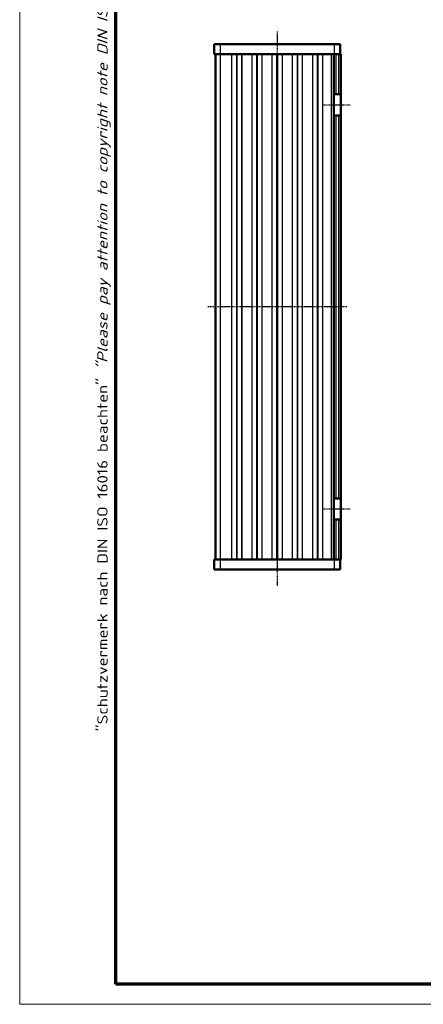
# Model space of a CAD drawing. Header units: millimetres. Extents: x 1 to 419, y 1 to 296.
# Tile 1 of 5: x 1 to 81, y 1 to 196. Entities that reach past the tile are written whole.
import ezdxf

# ---------------------------------------------------------------- set-up
doc = ezdxf.new("R2010")
doc.units = ezdxf.units.MM
doc.linetypes.add('CHAIN', pattern=[0.3543, 0.2362, -0.0295, 0.0591, -0.0295])
doc.linetypes.add('DASH_DOT', pattern=[0.37, 0.24, -0.06, 0.01, -0.06])
doc.layers.get('0').update_dxf_attribs({"lineweight": 25})
for name, color, linetype, lineweight in [('Mittellinie (ISO)', 1, 'DASH_DOT', 25), ('Rahmen (ISO)', 7, 'Continuous', 70), ('Sichtbar (ISO)', 7, 'Continuous', 50), ('Sichtbar schmal (ISO)', 1, 'Continuous', 25)]:
    doc.layers.add(name, color=color, linetype=linetype, lineweight=lineweight)
doc.styles.add('Notiztext (DIN)', font='isocpeur.ttf', dxfattribs={"width": 1.1})

# ---------------------------------------------------------------- blocks, each defined once
blk = doc.blocks.new('Ränder Bopla-A3-Rahmen')
at = {"color": 1, "linetype": 'Continuous', "lineweight": 18}
for p, q in [((1, 1), (1, 296)), ((419, 1), (1, 1))]:
    blk.add_line(p, q, dxfattribs=at)
at = {"color": 3, "linetype": 'Continuous', "lineweight": 70}
for p, q in [((20, 5), (20, 292)), ((415, 5), (20, 5))]:
    blk.add_line(p, q, dxfattribs=at)
at = {"layer": 'Rahmen (ISO)', "color": 1, "insert": (19, 55), "char_height": 2.03, "width": 168.977, "attachment_point": 7, "rotation": 90, "style": 'Notiztext (DIN)'}
blk.add_mtext('\\fISOCPEUR|b0|i0;\\W1.20;\\H2.0300;"Schutzvermerk nach DIN ISO 16016 beachten" \\fISOCPEUR|b0|i1;\\W1.20;\\H2.0300;"Please pay attention to copyright note DIN ISO 16016"', dxfattribs=at)

msp = doc.modelspace()

# ---------------------------------------------------------------- linework, layer by layer
at = {"layer": 'Mittellinie (ISO)', "linetype": 'CHAIN'}
for p, q in [((51.9523334, 193.5142781), (51.9523334, 83.7987798)), ((61.1523334, 179.0142781), (66.5523334, 179.0142781)), ((65.7023334, 139.0142781), (38.2023334, 139.0142781)), ((61.1523334, 99.0142781), (66.5523334, 99.0142781))]:
    msp.add_line(p, q, dxfattribs=at)
at = {"layer": 'Sichtbar (ISO)'}
for p, q in [((39.5023334, 191.0142781), (40.7023334, 191.0142781)), ((39.5023334, 191.0142781), (39.5023334, 189.0142781)), ((63.2023334, 191.0142781), (40.7023334, 191.0142781)), ((63.2023334, 191.0142781), (64.4023334, 191.0142781)), ((64.4023334, 189.0142781), (64.4023334, 191.0142781)), ((40.7023334, 189.0142781), (39.5023334, 189.0142781)), ((39.7523334, 189.0142781), (39.7523334, 89.0142781)), ((40.7023334, 189.0142781), (63.0853461, 189.0142781)), ((51.9523334, 89.0142781), (51.9523334, 189.0142781)), ((51.9523334, 189.0142781), (51.9523334, 89.0142781)), ((63.1523334, 189.0142781), (63.0853461, 189.0142781)), ((63.1523334, 189.0142781), (63.1523334, 181.1142781)), ((63.1523334, 189.0142781), (63.6523334, 189.0142781)), ((64.0523334, 189.0142781), (63.6523334, 189.0142781)), ((64.0523334, 189.0142781), (64.5523334, 189.0142781)), ((64.5523334, 181.1142781), (64.5523334, 189.0142781)), ((63.6523334, 181.1142781), (63.1523334, 181.1142781)), ((63.1523334, 176.9142781), (63.1523334, 181.1142781)), ((63.6523334, 181.1142781), (64.0523334, 181.1142781)), ((64.5523334, 181.1142781), (64.0523334, 181.1142781)), ((64.5523334, 181.1142781), (64.5523334, 176.9142781)), ((63.1523334, 176.9142781), (63.6523334, 176.9142781)), ((63.1523334, 176.9142781), (63.1523334, 101.1142781)), ((64.0523334, 176.9142781), (63.6523334, 176.9142781)), ((64.0523334, 176.9142781), (64.5523334, 176.9142781)), ((64.5523334, 101.1142781), (64.5523334, 176.9142781)), ((63.6523334, 101.1142781), (63.1523334, 101.1142781)), ((63.1523334, 96.9142781), (63.1523334, 101.1142781)), ((63.6523334, 101.1142781), (64.0523334, 101.1142781)), ((64.5523334, 101.1142781), (64.0523334, 101.1142781)), ((64.5523334, 101.1142781), (64.5523334, 96.9142781)), ((63.1523334, 96.9142781), (63.6523334, 96.9142781)), ((63.1523334, 96.9142781), (63.1523334, 89.0142781)), ((64.0523334, 96.9142781), (63.6523334, 96.9142781)), ((64.0523334, 96.9142781), (64.5523334, 96.9142781)), ((64.5523334, 89.0142781), (64.5523334, 96.9142781)), ((39.5023334, 89.0142781), (40.7023334, 89.0142781)), ((39.5023334, 89.0142781), (39.5023334, 87.0142781)), ((63.0853461, 89.0142781), (40.7023334, 89.0142781)), ((63.0853461, 89.0142781), (63.1523334, 89.0142781)), ((63.6523334, 89.0142781), (63.1523334, 89.0142781)), ((64.0523334, 89.0142781), (63.6523334, 89.0142781)), ((64.5523334, 89.0142781), (64.0523334, 89.0142781)), ((64.4023334, 87.0142781), (64.4023334, 89.0142781)), ((40.7023334, 87.0142781), (39.5023334, 87.0142781)), ((40.7023334, 87.0142781), (63.2023334, 87.0142781)), ((64.4023334, 87.0142781), (63.2023334, 87.0142781))]:
    msp.add_line(p, q, dxfattribs=at)
at = {"layer": 'Sichtbar schmal (ISO)'}
for p, q in [((40.7023334, 189.0142781), (40.7023334, 191.0142781)), ((63.2023334, 191.0142781), (63.2023334, 189.0142781)), ((40.7523334, 89.0142781), (40.7523334, 189.0142781)), ((42.9134573, 189.0142781), (42.9134573, 89.0142781)), ((42.9883786, 89.0142781), (42.9883786, 189.0142781)), ((43.8774121, 189.0142781), (43.8774121, 89.0142781)), ((44.0272547, 89.0142781), (44.0272547, 189.0142781)), ((44.9162881, 189.0142781), (44.9162881, 89.0142781)), ((44.9912094, 89.0142781), (44.9912094, 189.0142781)), ((46.9134573, 189.0142781), (46.9134573, 89.0142781)), ((46.9883786, 89.0142781), (46.9883786, 189.0142781)), ((47.8774121, 189.0142781), (47.8774121, 89.0142781)), ((48.0272547, 89.0142781), (48.0272547, 189.0142781)), ((48.9162881, 189.0142781), (48.9162881, 89.0142781)), ((48.9912094, 89.0142781), (48.9912094, 189.0142781)), ((50.9134573, 189.0142781), (50.9134573, 89.0142781)), ((50.9883786, 89.0142781), (50.9883786, 189.0142781)), ((51.8272547, 189.0142781), (51.8272547, 89.0142781)), ((52.0774121, 89.0142781), (52.0774121, 189.0142781)), ((52.9162881, 189.0142781), (52.9162881, 89.0142781)), ((52.9912094, 89.0142781), (52.9912094, 189.0142781)), ((54.9134573, 189.0142781), (54.9134573, 89.0142781)), ((54.9883786, 89.0142781), (54.9883786, 189.0142781)), ((55.8774121, 189.0142781), (55.8774121, 89.0142781)), ((56.0272547, 89.0142781), (56.0272547, 189.0142781)), ((56.9162881, 189.0142781), (56.9162881, 89.0142781)), ((56.9912094, 89.0142781), (56.9912094, 189.0142781)), ((58.9134573, 189.0142781), (58.9134573, 89.0142781)), ((58.9883786, 89.0142781), (58.9883786, 189.0142781)), ((59.8774121, 189.0142781), (59.8774121, 89.0142781)), ((60.0272547, 89.0142781), (60.0272547, 189.0142781)), ((60.9162881, 189.0142781), (60.9162881, 89.0142781)), ((60.9912094, 89.0142781), (60.9912094, 189.0142781)), ((62.6523334, 189.0142781), (62.6523334, 89.0142781)), ((63.6523334, 181.1142781), (63.6523334, 189.0142781)), ((64.0523334, 189.0142781), (64.0523334, 181.1142781)), ((63.6523334, 101.1142781), (63.6523334, 176.9142781)), ((64.0523334, 176.9142781), (64.0523334, 101.1142781)), ((63.6523334, 89.0142781), (63.6523334, 96.9142781)), ((64.0523334, 96.9142781), (64.0523334, 89.0142781)), ((40.7023334, 87.0142781), (40.7023334, 89.0142781)), ((63.2023334, 89.0142781), (63.2023334, 87.0142781))]:
    msp.add_line(p, q, dxfattribs=at)

# ---------------------------------------------------------------- block references
msp.add_blockref('Ränder Bopla-A3-Rahmen', (0, 0))

doc.saveas('drawing.dxf')
